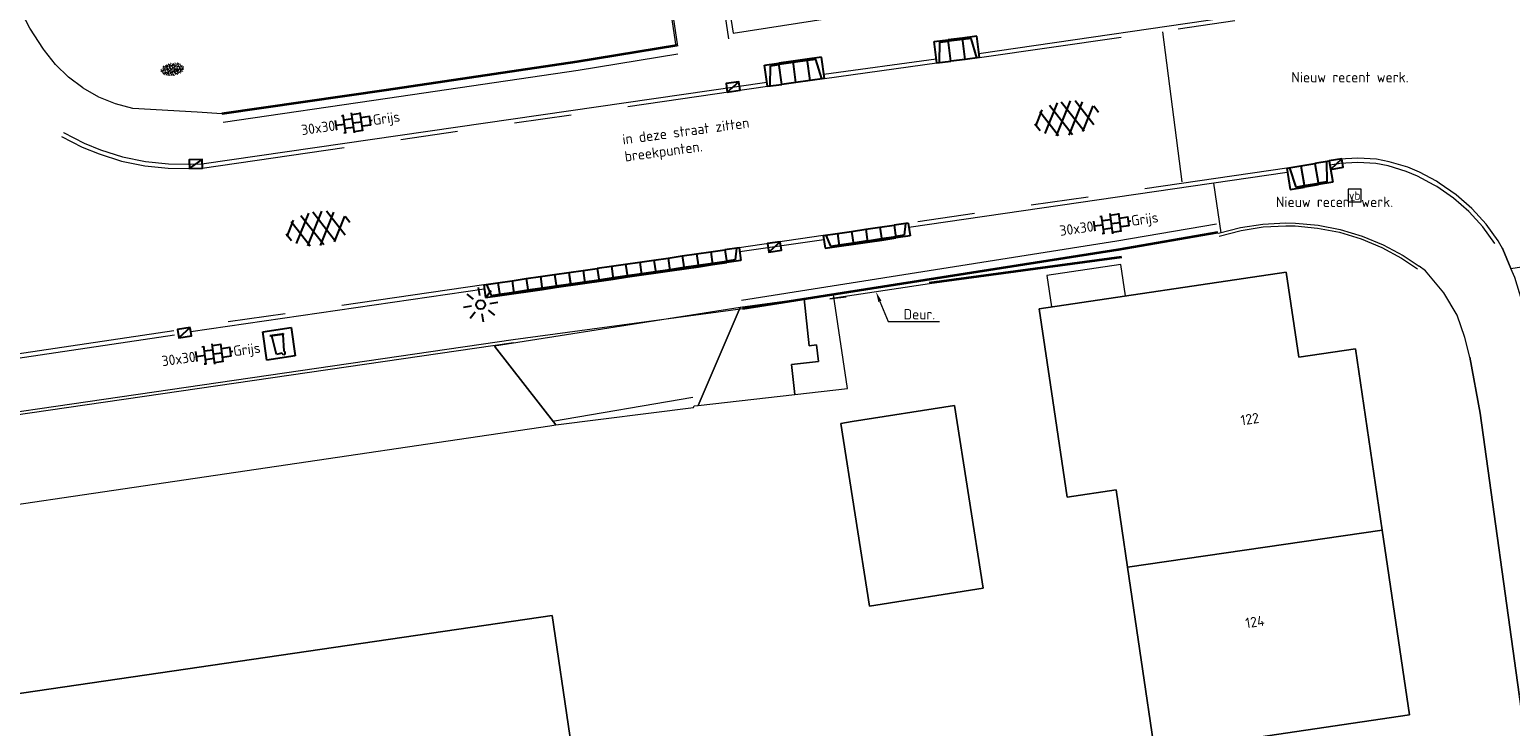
# Model space of a CAD drawing. Header units: metres. Extents: x 102746 to 103541, y 468531 to 469408.
# Tile 52 of 87: x 103249 to 103301, y 468860 to 468885. Entities that reach past the tile are written whole.
import ezdxf
from ezdxf import colors
from ezdxf.entities.mleader import LeaderData, LeaderLine
from ezdxf.enums import TextEntityAlignment as Align
from ezdxf.math import Vec2, Vec3

# ---------------------------------------------------------------- set-up
doc = ezdxf.new("R2010")
doc.units = ezdxf.units.M
for name, pattern in [('VH-GAZONBAND_100X200', [9.5, 7.5, -2]), ('VH-OPSLUITBAND_100X200', [16, 8, -2, 4, -2]), ('VH-OPSLUITBAND_60X200', [12, 6, -2, 2, -2]), ('VH-TROTTOIRBAND_130-150', [15, 5, -2, 2, -2, 2, -2])]:
    doc.linetypes.add(name, pattern=pattern)
doc.layers.get('0').update_dxf_attribs({"lineweight": 25})
for name, color, linetype, lineweight in [('B-RO-GR-GRAS-S', 60, 'Continuous', 25), ('B-RO-IE-MEUBILAIR_WEGMEUBILAIR-S', 7, 'Continuous', 25), ('B-RO-IE-TERREINAFSCHEIDING_KUNSTMATIG_HEKWERK_RASTER-G', 30, 'IE-TERREINAFSCHEIDING-KUNSTMATIG', 18), ('B-RO-IE-TERREINAFSCHEIDING_KUNSTMATIG_SCHUTTING-G', 90, 'IE-TERREINAFSCHEIDING-KUNSTMATIG-DICHT', 18), ('B-RO-OG-BEBOUWING-G', 7, 'Continuous', 35), ('B-RO-OG-BGT-G', 253, 'Continuous', 13), ('B-RO-RI-HWA_KOLK-S', 150, 'Continuous', 25), ('B-RO-VH-KANTOPSLUITING_ACHTERKANTBAND-G', 253, 'Continuous', 18), ('B-RO-VH-KANTOPSLUITING_ELEMENT_INRIT-S', 252, 'Continuous', 25), ('B-RO-VH-KANTOPSLUITING_GAZONBAND_100X200-G', 90, 'VH-GAZONBAND_100X200', 18), ('B-RO-VH-KANTOPSLUITING_OPSLUITBAND_100X200-G', 150, 'VH-OPSLUITBAND_100X200', 18), ('B-RO-VH-KANTOPSLUITING_OPSLUITBAND_60X200-G', 150, 'VH-OPSLUITBAND_60X200', 18), ('B-RO-VH-KANTOPSLUITING_TROTTOIRBAND_130 150-G', 84, 'VH-TROTTOIRBAND_130-150', 18), ('B-RO-VH-VERHARDING-G', 252, 'Continuous', 18), ('B-RO-VH-VERHARDING_ASFALT-S', 253, 'Continuous', 25), ('B-RO-VH-VERHARDING_TEGEL_BETON-S', 252, 'Continuous', 25), ('X-XX-AL-T18', 7, 'Continuous', 18)]:
    doc.layers.add(name, color=color, linetype=linetype, lineweight=lineweight)
doc.layers.add('R-RO-VH-VERHARDING_TEGEL_BETON_NOKKEN-G', color=7, linetype='Continuous', lineweight=35, true_color=0x30c200)
doc.styles.add('NLCS-ISO', font='txt')
doc.styles.add('NLCS-ISO-M200-T18', font='txt', dxfattribs={"height": 0.36})
doc.linetypes.add('IE-TERREINAFSCHEIDING-KUNSTMATIG', pattern='A,4,[82,NLCS.shx,S=0.75,R=90,X=0,Y=0],4,-2', length=10)
doc.linetypes.add('IE-TERREINAFSCHEIDING-KUNSTMATIG-DICHT', pattern='A,8,-1,[82,NLCS.shx,S=0.75,R=90,X=0,Y=0],-1', length=10)

# ---------------------------------------------------------------- blocks, each defined once
blk = doc.blocks.new('SIE-WEG_VERKEERSBORD-SO')
at = {"color": 0, "linetype": 'ByBlock', "lineweight": 18}
blk.add_lwpolyline([(-1.125, -1.125), (1.125, -1.125), (1.125, 1.125), (-1.125, 1.125)], close=True, dxfattribs=at)
at = {"color": 0, "linetype": 'ByBlock', "lineweight": 18, "style": 'NLCS-ISO'}
blk.add_text('vb', height=1.5, dxfattribs=at).set_placement((0, 0), align=Align.MIDDLE_CENTER)
blk = doc.blocks.new('B-SVH-INRITELEMENT_130 150_180X450X500_LINKS')
for p, q in [((-0.5, 0.45), (0, 0.45)), ((-0.5, 0), (-0.5, 0.45)), ((-0.5, 0), (0, 0)), ((-0.405, 0), (-0.3, 0.4)), ((-0.3, 0.4), (0, 0.4)), ((0, 0), (0, 0.45))]:
    blk.add_line(p, q)
blk = doc.blocks.new('B-SVH-INRITELEMENT_130 150_180X450X500_MIDDEN')
for p, q in [((0, 0), (0, 0.45)), ((0, 0.45), (0.5, 0.45)), ((0, 0.4), (0.5, 0.4)), ((0, 0), (0.5, 0)), ((0.5, 0), (0.5, 0.45))]:
    blk.add_line(p, q)
blk = doc.blocks.new('B-SVH-INRITELEMENT_130 150_180X450X500_RECHTS')
for p, q in [((0, 0), (0, 0.45)), ((0.5, 0.45), (0, 0.45)), ((0.3, 0.4), (0, 0.4)), ((0.5, 0), (0, 0)), ((0.405, 0), (0.3, 0.4)), ((0.5, 0), (0.5, 0.45))]:
    blk.add_line(p, q)
blk = doc.blocks.new('B-SVH-INRITELEMENT_130 150_180X750X500_LINKS')
for p, q in [((0, 0), (0, 0.75)), ((0, 0.75), (0.5, 0.75)), ((0.095, 0), (0.2, 0.7)), ((0.2, 0.7), (0.5, 0.7)), ((0.5, 0), (0.5, 0.75)), ((0, 0), (0.5, 0))]:
    blk.add_line(p, q)
blk = doc.blocks.new('B-SVH-INRITELEMENT_130 150_180X750X500_MIDDEN')
for p, q in [((0, 0), (0, 0.75)), ((0.5, 0.75), (0, 0.75)), ((0.5, 0.7), (0, 0.7)), ((0.5, 0), (0.5, 0.75)), ((0.5, 0), (0, 0))]:
    blk.add_line(p, q)
blk = doc.blocks.new('B-SVH-INRITELEMENT_130 150_180X750X500_RECHTS')
for p, q in [((0, 0), (0, 0.75)), ((0.5, 0.75), (0, 0.75)), ((0.3, 0.7), (0, 0.7)), ((0.405, 0), (0.3, 0.7)), ((0.5, 0), (0.5, 0.75)), ((0.5, 0), (0, 0))]:
    blk.add_line(p, q)
blk = doc.blocks.new('B-SRI-KOLK_TROTTOIR-SO')
blk.add_line((-1.125, 0), (1.125, 1.5))
at = {"flags": 128}
blk.add_lwpolyline([(-1.125, 0), (1.125, 0), (1.125, 1.5), (-1.125, 1.5)], close=True, dxfattribs=at)
blk = doc.blocks.new('SVH-TEGEL_300X300_DUN_HALFST_KL-SO')
for p, q in [((-3.08, 0.75), (-3, 0.75)), ((-3, -0.83), (-3, 0.83)), ((-3, 0), (-1.5, 0)), ((-1.84, 1.5), (-1.5, 1.5)), ((-1.5, -1.6), (-1.5, 1.6)), ((-1.5, 0.75), (0, 0.75)), ((0, -1.78), (0, 1.78)), ((0, 1.5), (1.5, 1.5)), ((0, 0), (1.5, 0)), ((1.5, -1.6), (1.5, 1.6)), ((1.5, 0.75), (3, 0.75)), ((3, -0.83), (3, 0.83)), ((3, 0), (3.39, 0)), ((-3.08, -0.75), (-3, -0.75)), ((-1.84, -1.5), (-1.5, -1.5)), ((-1.5, -0.75), (0, -0.75)), ((0, -1.5), (1.5, -1.5)), ((1.5, -0.75), (3, -0.75))]:
    blk.add_line(p, q)
at = {"style": 'NLCS-ISO'}
blk.add_attdef('FORMAAT', text='', height=1.8, dxfattribs=at).set_placement((-3.18, 0), align=Align.MIDDLE_RIGHT)
blk.add_attdef('KLEUR', text='', height=1.8, dxfattribs=at).set_placement((3.49, 0), align=Align.MIDDLE_LEFT)
at = {"style": 'NLCS-ISO', "flags": 1}
blk.add_attdef('FUNCTIE', text='', height=1.8, dxfattribs=at).set_placement((0.12, -3.58), align=Align.MIDDLE_CENTER)
blk = doc.blocks.new('SVH-ASFALT-SO')
at = {"ltscale": 0.1}
for p, q in [((-1.91, 0.69), (0.95, 5.64)), ((2.75, -0.22), (-0.47, 5.37)), ((0, 0), (3.27, 5.66)), ((4.87, 0.12), (1.65, 5.7)), ((2.18, -0.23), (5.32, 5.22)), ((6.7, 0.95), (4.04, 5.55)), ((-3.36, 2.17), (-1.83, 4.83)), ((0.36, -0.07), (-2.31, 4.55)), ((4.66, 0.07), (7.07, 4.25)), ((7.83, 2.99), (7.15, 4.18)), ((-2.72, 1.26), (-3.45, 2.54))]:
    blk.add_line(p, q, dxfattribs=at)
at = {"style": 'NLCS-ISO'}
blk.add_attdef('KLEUR', text='', height=1.8, dxfattribs=at).set_placement((9.49, 2.74), align=Align.MIDDLE_LEFT)
at = {"style": 'NLCS-ISO', "flags": 1}
blk.add_attdef('FUNCTIE', text='', height=1.8, dxfattribs=at).set_placement((0.12, -3.58), align=Align.MIDDLE_CENTER)
blk = doc.blocks.new('SIE-WEG_CONTAINER_HUISVUIL_OPSTELPLAATS')
for p, q in [((-0.5, 0.5), (0.5, 0.5)), ((-0.5, -0.5), (-0.5, 0.5)), ((0.148, 0.321), (-0.272, 0.319)), ((-0.272, 0.319), (0.178, 0.319)), ((-0.262, 0.323), (0.148, 0.321)), ((-0.205, 0.312), (-0.262, 0.323)), ((-0.143, -0.356), (-0.205, 0.312)), ((0.18, 0.299), (0.13, -0.278)), ((0.165, 0.321), (0.168, 0.331)), ((0.178, 0.319), (0.165, 0.321)), ((0.168, 0.331), (0.182, 0.336)), ((0.193, 0.296), (0.18, 0.299)), ((0.182, 0.336), (0.198, 0.336)), ((0.198, 0.316), (0.193, 0.296)), ((0.198, 0.336), (0.198, 0.316)), ((0.5, 0.5), (0.5, -0.5)), ((0.5, -0.5), (-0.5, -0.5)), ((0.052, -0.336), (-0.143, -0.356)), ((0.08, -0.379), (0.052, -0.336)), ((0.108, -0.399), (0.08, -0.379)), ((0.145, -0.387), (0.108, -0.399)), ((0.13, -0.278), (0.16, -0.302)), ((0.162, -0.343), (0.145, -0.387)), ((0.16, -0.302), (0.162, -0.343))]:
    blk.add_line(p, q)
blk = doc.blocks.new('B-SIE-WEG_LICHTMAST_SPOT-SO')
for p, q in [((0, 1.62), (0, 3)), ((-3, 0), (-1.62, 0)), ((-2.12, 2.12), (-1.15, 1.15)), ((1.15, 1.15), (2.12, 2.12)), ((-2.12, -2.12), (-1.15, -1.15)), ((0, -3), (0, -1.62)), ((1.15, -1.15), (2.12, -2.12)), ((1.62, 0), (3, 0))]:
    blk.add_line(p, q)
blk.add_circle((0, 0), 0.77)
at = {"style": 'NLCS-ISO'}
blk.add_attdef('TYPE', text='', height=1.8, dxfattribs=at).set_placement((0, 3), align=Align.BOTTOM_CENTER)
blk = doc.blocks.new('SGR-GRAS_01-SO')
at = {"ltscale": 0.1}
for p, q in [((-1.96, -0.07), (-1.98, 0)), ((-1.93, 0.19), (-1.93, 0.24)), ((-1.89, 0.24), (-1.92, 0.25)), ((-1.67, 0.02), (-1.6, 0.04)), ((-1.6, 0.24), (-1.65, 0.29)), ((-1.53, 0.32), (-1.6, 0.35)), ((-1.45, 0.64), (-1.52, 0.66)), ((-1.52, 0.19), (-1.44, 0.19)), ((-1.47, 0.58), (-1.48, 0.65)), ((-1.43, 0.48), (-1.35, 0.5)), ((-1.36, 0.21), (-1.43, 0.23)), ((-1.42, 0.13), (-1.36, 0.17)), ((-1.38, 0.11), (-1.32, 0.16)), ((-1.37, 0.01), (-1.38, 0.08)), ((-1.33, 0.11), (-1.33, 0.19)), ((-1.3, 0.76), (-1.32, 0.77)), ((-1.28, 0.68), (-1.28, 0.76)), ((-1.17, 0.39), (-1.23, 0.43)), ((-1.17, 0.24), (-1.22, 0.29)), ((-1.15, 0.65), (-1.21, 0.7)), ((-1.11, 0.17), (-1.04, 0.19)), ((-1.03, 0.03), (-1.1, 0.07)), ((-0.94, 0.84), (-1, 0.88)), ((-0.97, 0.51), (-0.92, 0.57)), ((-0.89, 0.5), (-0.97, 0.52)), ((-0.94, 0.19), (-0.87, 0.19)), ((-0.92, 0.42), (-0.86, 0.46)), ((-0.89, 0.81), (-0.82, 0.81)), ((-0.87, 0.66), (-0.89, 0.73)), ((-0.8, 0.06), (-0.88, 0.08)), ((-0.87, 0.62), (-0.8, 0.64)), ((-0.8, 0.47), (-0.87, 0.51)), ((-0.75, 0.24), (-0.8, 0.29)), ((-0.77, 0.09), (-0.79, 0.16)), ((-0.73, 0.65), (-0.78, 0.7)), ((-0.74, 0.03), (-0.73, 0.11)), ((-0.67, 0.11), (-0.73, 0.14)), ((-0.69, 0.61), (-0.68, 0.68)), ((-0.58, 0.92), (-0.64, 0.96)), ((-0.56, 0.92), (-0.51, 0.97)), ((-0.56, 0.32), (-0.48, 0.34)), ((-0.44, 0.55), (-0.51, 0.59)), ((-0.43, 0.78), (-0.5, 0.8)), ((-0.42, 0.71), (-0.36, 0.74)), ((-0.34, 0.35), (-0.41, 0.37)), ((-0.32, 0.24), (-0.38, 0.29)), ((-0.31, 0.19), (-0.37, 0.22)), ((-0.37, 0.19), (-0.29, 0.19)), ((-0.31, 0.65), (-0.36, 0.7)), ((-0.32, 0.81), (-0.24, 0.81)), ((-0.32, 0.77), (-0.24, 0.79)), ((-0.28, 0.73), (-0.29, 0.81)), ((-0.21, 1), (-0.27, 1.03)), ((-0.24, 0.02), (-0.17, 0.04)), ((-0.18, 0.17), (-0.19, 0.24)), ((-0.08, 0.63), (-0.14, 0.67)), ((-0.14, -0.04), (-0.14, 0.03)), ((-0.09, 0.53), (-0.09, 0.6)), ((-0.08, 0.16), (-0.03, 0.21)), ((-0.07, 0.19), (0, 0.23)), ((0.06, 0.27), (-0.01, 0.3)), ((0, 0.47), (0.07, 0.49)), ((0.1, 0.24), (0.05, 0.29)), ((0.13, 0.64), (0.06, 0.66)), ((0.07, 0.99), (0.14, 1.03)), ((0.12, 0.65), (0.07, 0.7)), ((0.22, 0.2), (0.15, 0.22)), ((0.21, 0.19), (0.28, 0.19)), ((0.29, 0.71), (0.22, 0.75)), ((0.24, 0.92), (0.31, 0.94)), ((0.26, 0.81), (0.33, 0.81)), ((0.32, 0.81), (0.3, 0.89)), ((0.31, 0.17), (0.39, 0.19)), ((0.32, 0.57), (0.38, 0.62)), ((0.42, 0.34), (0.36, 0.38)), ((0.42, 0.25), (0.4, 0.32)), ((0.43, 0.48), (0.49, 0.51)), ((0.53, 0.24), (0.47, 0.29)), ((0.54, 0.65), (0.49, 0.7)), ((0.56, -0.02), (0.49, 0.02)), ((0.5, 0.45), (0.51, 0.53)), ((0.59, 0.93), (0.52, 0.94)), ((0.55, 0.62), (0.63, 0.64)), ((0.65, 0.79), (0.58, 0.83)), ((0.68, 0.49), (0.61, 0.51)), ((0.77, 0.05), (0.7, 0.07)), ((0.78, 0.42), (0.72, 0.46)), ((0.78, 0.19), (0.86, 0.19)), ((0.83, 0.81), (0.91, 0.81)), ((0.92, 0.06), (0.85, 0.09)), ((0.87, 0.31), (0.94, 0.33)), ((0.95, 0.24), (0.9, 0.29)), ((0.91, 0.89), (0.91, 0.92)), ((0.97, 0.65), (0.91, 0.7)), ((0.93, 0.76), (0.99, 0.8)), ((1.01, 0.87), (0.95, 0.91)), ((1.01, 0.33), (1, 0.4)), ((1.15, 0.78), (1.08, 0.8)), ((1.15, 0.5), (1.08, 0.54)), ((1.1, 0.38), (1.1, 0.45)), ((1.11, 0.77), (1.18, 0.79)), ((1.24, 0.34), (1.17, 0.36)), ((1.18, 0.01), (1.26, 0.03)), ((1.21, 0.21), (1.26, 0.26)), ((1.28, 0.14), (1.22, 0.17)), ((1.28, 0.25), (1.35, 0.29)), ((1.37, 0.24), (1.32, 0.29)), ((1.39, 0.65), (1.34, 0.7)), ((1.36, 0.19), (1.43, 0.19)), ((1.42, 0.46), (1.5, 0.48)), ((1.51, 0.58), (1.44, 0.62)), ((1.64, 0.21), (1.58, 0.25)), ((1.61, 0.41), (1.59, 0.48)), ((1.69, 0.3), (1.7, 0.37)), ((1.79, 0.19), (1.72, 0.21)), ((1.74, 0.16), (1.81, 0.18)), ((1.8, 0.24), (1.75, 0.29)), ((1.93, 0.19), (1.95, 0.19)), ((-1.92, -0.16), (-1.85, -0.12)), ((-1.82, -0.08), (-1.9, -0.06)), ((-1.76, -0.13), (-1.82, -0.09)), ((-1.78, -0.3), (-1.73, -0.25)), ((-1.62, -0.5), (-1.69, -0.46)), ((-1.63, -0.57), (-1.68, -0.52)), ((-1.61, -0.17), (-1.67, -0.11)), ((-1.57, -0.44), (-1.49, -0.44)), ((-1.54, -0.66), (-1.5, -0.64)), ((-1.4, -0.05), (-1.46, -0.01)), ((-1.38, -0.46), (-1.38, -0.39)), ((-1.35, -0.28), (-1.28, -0.26)), ((-1.27, -0.23), (-1.34, -0.21)), ((-1.26, -0.42), (-1.33, -0.38)), ((-1.27, -0.56), (-1.28, -0.48)), ((-1.21, -0.57), (-1.26, -0.52)), ((-1.18, -0.67), (-1.25, -0.65)), ((-1.19, -0.17), (-1.24, -0.11)), ((-1.13, -0.78), (-1.19, -0.75)), ((-1.06, -0.39), (-1, -0.35)), ((-1.04, -0.58), (-0.97, -0.57)), ((-0.99, -0.44), (-0.92, -0.44)), ((-0.9, -0.34), (-0.96, -0.3)), ((-0.9, -0.65), (-0.84, -0.6)), ((-0.84, -0.94), (-0.85, -0.93)), ((-0.78, -0.57), (-0.84, -0.52)), ((-0.76, -0.7), (-0.83, -0.67)), ((-0.76, -0.17), (-0.82, -0.11)), ((-0.8, -0.13), (-0.73, -0.11)), ((-0.71, -0.38), (-0.79, -0.36)), ((-0.79, -0.54), (-0.78, -0.46)), ((-0.72, -0.89), (-0.65, -0.87)), ((-0.71, -0.9), (-0.64, -0.86)), ((-0.62, -0.82), (-0.7, -0.8)), ((-0.67, -0.48), (-0.69, -0.4)), ((-0.53, -0.26), (-0.6, -0.22)), ((-0.58, -0.99), (-0.59, -0.97)), ((-0.57, -0.1), (-0.5, -0.06)), ((-0.49, -0.25), (-0.44, -0.19)), ((-0.48, -0.44), (-0.41, -0.42)), ((-0.4, -0.63), (-0.46, -0.59)), ((-0.38, -0.98), (-0.43, -0.93)), ((-0.42, -0.44), (-0.34, -0.44)), ((-0.36, -0.57), (-0.41, -0.52)), ((-0.34, -0.17), (-0.39, -0.11)), ((-0.26, -0.99), (-0.33, -0.95)), ((-0.25, -0.09), (-0.32, -0.07)), ((-0.17, -0.18), (-0.24, -0.14)), ((-0.16, -0.53), (-0.23, -0.51)), ((-0.21, -0.61), (-0.15, -0.58)), ((-0.19, -0.62), (-0.19, -0.54)), ((-0.17, -0.74), (-0.1, -0.72)), ((-0.07, -0.97), (-0.14, -0.95)), ((-0.04, -0.55), (-0.1, -0.51)), ((-0.08, -0.4), (-0.09, -0.32)), ((-0.01, -1.01), (0.04, -0.95)), ((0.05, -0.98), (0, -0.93)), ((0.07, -0.57), (0.01, -0.52)), ((0.02, -0.96), (0.01, -0.89)), ((0.08, -0.17), (0.03, -0.11)), ((0.1, -0.91), (0.03, -0.88)), ((0.07, -0.29), (0.14, -0.27)), ((0.19, -0.1), (0.13, -0.06)), ((0.16, -0.44), (0.23, -0.44)), ((0.17, -1.04), (0.22, -1.02)), ((0.31, -0.24), (0.24, -0.22)), ((0.33, -0.47), (0.26, -0.43)), ((0.29, -0.33), (0.35, -0.29)), ((0.4, -0.68), (0.32, -0.66)), ((0.39, -0.6), (0.45, -0.55)), ((0.39, -0.59), (0.46, -0.57)), ((0.4, -0.69), (0.41, -0.62)), ((0.46, -0.83), (0.4, -0.8)), ((0.47, -0.98), (0.42, -0.93)), ((0.49, -0.57), (0.44, -0.52)), ((0.45, -0.12), (0.46, -0.05)), ((0.51, -0.17), (0.45, -0.11)), ((0.52, -0.32), (0.5, -0.24)), ((0.62, -0.88), (0.6, -0.81)), ((0.63, -0.14), (0.7, -0.12)), ((0.69, -0.39), (0.62, -0.35)), ((0.64, -0.84), (0.71, -0.81)), ((0.7, -0.89), (0.77, -0.88)), ((0.73, -0.44), (0.81, -0.44)), ((0.82, -0.76), (0.76, -0.72)), ((0.78, -0.04), (0.85, 0)), ((0.86, -0.39), (0.79, -0.37)), ((0.8, -0.19), (0.85, -0.14)), ((0.86, -0.94), (0.84, -0.93)), ((0.91, -0.57), (0.86, -0.52)), ((0.93, -0.17), (0.88, -0.11)), ((0.95, -0.83), (0.88, -0.81)), ((0.94, -0.44), (1.01, -0.42)), ((1.05, -0.31), (0.99, -0.27)), ((1, -0.77), (1, -0.7)), ((1.05, -0.2), (1.05, -0.12)), ((1.11, -0.24), (1.1, -0.16)), ((1.19, -0.68), (1.12, -0.64)), ((1.14, -0.56), (1.21, -0.52)), ((1.21, -0.8), (1.2, -0.73)), ((1.33, -0.1), (1.26, -0.08)), ((1.26, -0.75), (1.33, -0.73)), ((1.34, -0.57), (1.29, -0.52)), ((1.36, -0.17), (1.3, -0.11)), ((1.31, -0.44), (1.38, -0.44)), ((1.42, -0.23), (1.35, -0.19)), ((1.42, -0.54), (1.35, -0.52)), ((1.55, -0.6), (1.49, -0.56)), ((1.5, -0.29), (1.57, -0.27)), ((1.64, -0.27), (1.65, -0.2)), ((1.64, -0.27), (1.7, -0.23)), ((1.68, -0.55), (1.74, -0.5)), ((1.71, -0.16), (1.69, -0.09)), ((1.78, -0.15), (1.71, -0.11)), ((1.71, -0.52), (1.71, -0.52)), ((1.78, -0.17), (1.73, -0.11)), ((1.88, -0.25), (1.81, -0.23))]:
    blk.add_line(p, q, dxfattribs=at)
at = {"ltscale": 0.1, "style": 'NLCS-ISO'}
blk.add_attdef('TYPE', text='', height=0.5, dxfattribs=at).set_placement((3.47, -0.02), align=Align.MIDDLE_CENTER)

msp = doc.modelspace()

# ---------------------------------------------------------------- linework, layer by layer
at = {"layer": 'B-RO-IE-TERREINAFSCHEIDING_KUNSTMATIG_HEKWERK_RASTER-G', "elevation": -3.87}
msp.add_lwpolyline([(103272.103, 468871.835), (103267.208, 468870.995)], dxfattribs=at)
at = {"layer": 'B-RO-IE-TERREINAFSCHEIDING_KUNSTMATIG_SCHUTTING-G', "linetype": 'Continuous', "elevation": -3.898}
msp.add_lwpolyline([(103280.361, 468875.794), (103276.876, 468875.275), (103277.445, 468875.337)], dxfattribs=at)
at = {"layer": 'B-RO-OG-BEBOUWING-G', "linetype": 'Continuous', "elevation": -3.977}
msp.add_lwpolyline([(103287.051, 468876.731), (103280.346, 468875.813)], dxfattribs=at)
at = {"layer": 'B-RO-OG-BGT-G', "color": 252, "flags": 128}
for points in [[(103300.327, 468877.044), (103300.349, 468877.003), (103300.635, 468876.325), (103306.99, 468877.318), (103306.894, 468878.059), (103306.874, 468879.546), (103306.842, 468881.89), (103306.969, 468884.39), (103307.177, 468888.483), (103306.688, 468892.553), (103306.512, 468894.929), (103306.42, 468895.535), (103300.488, 468894.49), (103300.593, 468893.788), (103300.716, 468892.461), (103300.738, 468891.415), (103300.463, 468890.238), (103300.106, 468889.328), (103299.907, 468888.924)], [(103299.202, 468873.24), (103299.565, 468871.282), (103300.924, 468861.464), (103302.893, 468861.72), (103302.801, 468862.341), (103301.514, 468871.336), (103301.315, 468872.934), (103301.009, 468875.21), (103300.767, 468876.013), (103300.635, 468876.325), (103300.349, 468877.003), (103300.19, 468877.296)], [(103306.075, 468826.045), (103306.061, 468826.184), (103305.996, 468826.771), (103304.548, 468835.33), (103304.353, 468836.721), (103303.37, 468843.747), (103302.864, 468847.362), (103301.813, 468855.004), (103300.946, 468861.305), (103300.924, 468861.464), (103299.565, 468871.282), (103299.202, 468873.24), (103299.029, 468873.919), (103298.753, 468874.697), (103298.293, 468875.48), (103297.651, 468876.244), (103297.434, 468876.407)], [(103239.719, 468849.526), (103237.899, 468861.909), (103237.211, 468866.473), (103241.49, 468867.053), (103243.787, 468867.393), (103267.116, 468870.845), (103267.331, 468870.872), (103265.182, 468873.626)]]:
    msp.add_lwpolyline(points, dxfattribs=at)
for points in [[(103273.513, 468884.539), (103277.478, 468885.159), (103277.21, 468886.876), (103273.245, 468886.256)], [(103287.194, 468875.371), (103287.031, 468876.473), (103284.449, 468876.091), (103284.612, 468874.988)], [(103286.861, 468868.606), (103285.159, 468868.354), (103284.66, 468871.721), (103284.185, 468874.925), (103292.791, 468876.2), (103293.231, 468873.233), (103295.209, 468873.526), (103296.146, 468867.204), (103297.101, 468860.758), (103288.218, 468859.442), (103287.261, 468865.908)], [(103296.146, 468867.204), (103295.209, 468873.526), (103293.231, 468873.233), (103292.791, 468876.2), (103284.185, 468874.925), (103284.66, 468871.721), (103285.159, 468868.354), (103286.861, 468868.606), (103287.261, 468865.908)], [(103275.661, 468871.936), (103275.547, 468872.978), (103276.48, 468873.08), (103276.416, 468873.663), (103276.159, 468873.635), (103275.981, 468875.269), (103273.755, 468874.966), (103272.285, 468871.548)], [(103275.981, 468875.269), (103276.159, 468873.635), (103276.416, 468873.663), (103276.48, 468873.08), (103275.547, 468872.978), (103275.661, 468871.936), (103277.492, 468872.146), (103277.003, 468875.408), (103276.94, 468875.399)], [(103272.285, 468871.548), (103273.755, 468874.966), (103265.182, 468873.626), (103267.331, 468870.872), (103272.128, 468871.481), (103272.152, 468871.533)], [(103278.262, 468864.55), (103277.259, 468870.924), (103277.665, 468870.988), (103281.224, 468871.548), (103282.226, 468865.173)], [(103281.224, 468871.548), (103277.665, 468870.988), (103277.259, 468870.924), (103278.262, 468864.55), (103282.226, 468865.173)], [(103296.146, 468867.204), (103287.261, 468865.908), (103288.218, 468859.442), (103297.101, 468860.758)], [(103269.045, 468851.66), (103244.413, 468848.048), (103242.57, 468860.616), (103267.201, 468864.228)], [(103269.045, 468851.66), (103267.201, 468864.228), (103242.57, 468860.616), (103244.413, 468848.048)]]:
    msp.add_lwpolyline(points, close=True, dxfattribs=at)
at = {"layer": 'B-RO-VH-KANTOPSLUITING_ACHTERKANTBAND-G', "linetype": 'Continuous'}
for points, elevation in [([(103271.579, 468884.093), (103270.201, 468893.349)], -3.959), ([(103282.078, 468883.836), (103291.992, 468885.271)], -4.013), ([(103276.67, 468883.105), (103280.588, 468883.65)], -4.048), ([(103250.155, 468881.074), (103250.155, 468881.074), (103250.874, 468880.702), (103251.447, 468880.467), (103251.447, 468880.467), (103252.219, 468880.226), (103253.012, 468880.062), (103253.817, 468879.977), (103254.51, 468879.968), (103254.98, 468879.982), (103274.688, 468882.836)], -4.045), ([(103300.069, 468877.208), (103300.069, 468877.208), (103299.653, 468877.783), (103299.175, 468878.308), (103299.168, 468878.315), (103299.168, 468878.315), (103298.634, 468878.782), (103298.05, 468879.186), (103297.957, 468879.241), (103297.957, 468879.241), (103297.376, 468879.555), (103296.983, 468879.718), (103296.983, 468879.718), (103296.351, 468879.911), (103295.926, 468879.994), (103295.926, 468879.994), (103295.297, 468880.033), (103294.67, 468879.991), (103294.62, 468879.984), (103294.62, 468879.984), (103294.318, 468879.932)], -3.984), ([(103290.436, 468877.558), (103290.436, 468877.558), (103291.203, 468877.758), (103291.986, 468877.879), (103292.777, 468877.921), (103293.115, 468877.915), (103293.115, 468877.915), (103293.905, 468877.843), (103294.683, 468877.691), (103295.442, 468877.463), (103296.173, 468877.159), (103296.871, 468876.782), (103297.434, 468876.407)], -3.949), ([(103264.831, 468875.612), (103254.596, 468874.124)], -4.019), ([(103232.175, 468868.949), (103265.832, 468873.849)], -3.842), ([(103254.028, 468874.005), (103243.01, 468872.37)], -4.011)]:
    msp.add_lwpolyline(points, dxfattribs=dict(at, elevation=elevation))
at = {"layer": 'B-RO-VH-KANTOPSLUITING_ACHTERKANTBAND-G', "elevation": -4, "flags": 128}
for points in [[(103292.835, 468879.683), (103279.639, 468877.765)], [(103276.67, 468877.333), (103273.737, 468876.907)]]:
    msp.add_lwpolyline(points, dxfattribs=at)
at = {"layer": 'B-RO-VH-KANTOPSLUITING_GAZONBAND_100X200-G', "linetype": 'Continuous', "elevation": -3.842}
msp.add_lwpolyline([(103232.19, 468868.85), (103265.846, 468873.75)], dxfattribs=at)
at = {"layer": 'B-RO-VH-KANTOPSLUITING_OPSLUITBAND_100X200-G', "linetype": 'Continuous', "elevation": -3.949}
msp.add_lwpolyline([(103290.461, 468877.461), (103291.223, 468877.66), (103291.996, 468877.78), (103292.779, 468877.821), (103293.11, 468877.815), (103293.891, 468877.743), (103294.659, 468877.594), (103295.408, 468877.368), (103296.13, 468877.068), (103296.819, 468876.696), (103297.379, 468876.323)], dxfattribs=at)
at = {"layer": 'B-RO-VH-KANTOPSLUITING_OPSLUITBAND_60X200-G', "elevation": -3.959}
msp.add_lwpolyline([(103271.52, 468884.084), (103270.141, 468893.34)], dxfattribs=at)
at = {"layer": 'B-RO-VH-KANTOPSLUITING_TROTTOIRBAND_130 150-G'}
for points, elevation in [([(103282.097, 468883.688), (103292.013, 468885.123)], -4.013), ([(103276.69, 468882.957), (103280.608, 468883.502)], -4.048), ([(103250.086, 468880.941), (103250.811, 468880.566), (103251.396, 468880.326), (103252.181, 468880.08), (103252.989, 468879.914), (103253.808, 468879.827), (103254.511, 468879.818), (103254.993, 468879.832), (103274.709, 468882.686)], -4.045), ([(103300.19, 468877.296), (103299.77, 468877.878), (103299.283, 468878.412), (103299.27, 468878.425), (103298.726, 468878.9), (103298.131, 468879.312), (103298.032, 468879.372), (103297.44, 468879.69), (103297.033, 468879.86), (103296.387, 468880.056), (103295.945, 468880.144), (103295.297, 468880.183), (103294.654, 468880.14), (103294.597, 468880.133), (103294.293, 468880.08)], -3.984), ([(103264.809, 468875.76), (103254.575, 468874.273)], -4.019)]:
    msp.add_lwpolyline(points, dxfattribs=dict(at, elevation=elevation))
at = {"layer": 'B-RO-VH-KANTOPSLUITING_TROTTOIRBAND_130 150-G', "elevation": -4, "flags": 128}
for points in [[(103292.813, 468879.832), (103279.617, 468877.913)], [(103276.648, 468877.481), (103273.715, 468877.055)]]:
    msp.add_lwpolyline(points, dxfattribs=at)
at = {"layer": 'B-RO-VH-KANTOPSLUITING_TROTTOIRBAND_130 150-G', "linetype": 'Continuous', "elevation": -4.011}
msp.add_lwpolyline([(103254.006, 468874.154), (103242.987, 468872.518)], dxfattribs=at)
at = {"layer": 'B-RO-VH-VERHARDING-G', "linetype": 'Continuous'}
for points, elevation in [([(103273.361, 468884.347), (103272.75, 468888.389), (103257.984, 468988.693)], -3.988), ([(103255.678, 468881.723), (103254.815, 468881.779), (103254.815, 468881.779), (103252.569, 468881.918), (103252.569, 468881.918), (103251.965, 468882.078), (103251.387, 468882.313), (103250.843, 468882.62), (103250.827, 468882.63), (103250.827, 468882.63), (103250.328, 468883.006), (103249.882, 468883.443), (103249.494, 468883.933), (103249.463, 468883.978), (103249.463, 468883.978), (103248.984, 468884.713), (103248.573, 468885.489), (103248.259, 468886.231), (103248.259, 468886.231), (103247.989, 468887.067), (103247.797, 468887.923), (103247.683, 468888.793), (103247.657, 468889.214)], -3.979), ([(103288.481, 468884.586), (103289.154, 468879.357)], -4.114), ([(103271.58, 468883.809), (103268.101, 468883.239), (103261.453, 468882.257), (103255.721, 468881.426)], -3.979), ([(103273.798, 468875.227), (103286.887, 468877.292), (103290.364, 468877.888)], -4.022)]:
    msp.add_lwpolyline(points, dxfattribs=dict(at, elevation=elevation))
at = {"layer": 'B-RO-VH-VERHARDING-G', "flags": 128}
for points, elevation in [([(103290.257, 468879.308), (103290.514, 468877.578)], -4), ([(103265.832, 468873.849), (103273.845, 468874.931)], -3.994)]:
    msp.add_lwpolyline(points, dxfattribs=dict(at, elevation=elevation))
at = {"layer": 'R-RO-VH-VERHARDING_TEGEL_BETON_NOKKEN-G', "linetype": 'Continuous'}
for points, elevation in [([(103271.531, 468884.105), (103268.055, 468883.536), (103261.409, 468882.554), (103255.678, 468881.723)], -3.979), ([(103273.845, 468874.931), (103286.936, 468876.996), (103290.415, 468877.592)], -4.022)]:
    msp.add_lwpolyline(points, dxfattribs=dict(at, elevation=elevation))

# ---------------------------------------------------------------- block references
at = {"layer": 'B-RO-GR-GRAS-S', "xscale": 0.2, "yscale": 0.2, "zscale": 0.2, "rotation": 8.039664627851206}
msp.add_blockref('SGR-GRAS_01-SO', (103253.956, 468883.278), dxfattribs=at)
at = {"layer": 'B-RO-IE-MEUBILAIR_WEGMEUBILAIR-S', "xscale": 0.2, "yscale": 0.2, "zscale": 0.2, "rotation": 277.8698412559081}
msp.add_blockref('B-SIE-WEG_LICHTMAST_SPOT-SO', (103264.704, 468875.068), dxfattribs=at)
at = {"layer": 'B-RO-IE-MEUBILAIR_WEGMEUBILAIR-S', "rotation": 8.30641419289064}
msp.add_blockref('SIE-WEG_CONTAINER_HUISVUIL_OPSTELPLAATS', (103257.67, 468873.702), dxfattribs=at)
at = {"layer": 'B-RO-OG-BGT-G', "color": 252, "xscale": 0.2, "yscale": 0.2, "zscale": 0.2}
msp.add_blockref('SIE-WEG_VERKEERSBORD-SO', (103295.184, 468878.878), dxfattribs=at)
at = {"layer": 'B-RO-RI-HWA_KOLK-S'}
for p, xscale, yscale, zscale, rotation in [((103273.527, 468882.515, -4.045), 0.2000000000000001, 0.2000000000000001, 0.2000000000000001, 8.238289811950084), ((103254.776, 468879.825, -4.045), 0.2000000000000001, 0.2000000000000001, 0.2000000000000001, 1.688115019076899), ((103294.515, 468880.119, -3.984), 0.2, 0.2, 0.2, 189.6249769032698), ((103274.929, 468877.232, -4), 0.2000000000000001, 0.2000000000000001, 0.2000000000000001, 188.2709540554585), ((103254.352, 468874.24, -4.019), 0.2, 0.2, 0.2, 188.4035072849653)]:
    msp.add_blockref('B-SRI-KOLK_TROTTOIR-SO', p, dxfattribs=dict(at, xscale=xscale, yscale=yscale, zscale=zscale, rotation=rotation))
at = {"layer": 'B-RO-VH-KANTOPSLUITING_ELEMENT_INRIT-S'}
for name, p, rotation in [('B-SVH-INRITELEMENT_130 150_180X750X500_LINKS', (103280.608, 468883.502, -4.048), 7.136459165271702), ('B-SVH-INRITELEMENT_130 150_180X750X500_MIDDEN', (103281.105, 468883.564, -4.048), 7.136459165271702), ('B-SVH-INRITELEMENT_130 150_180X750X500_RECHTS', (103281.601, 468883.626, -4.048), 7.136459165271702), ('B-SVH-INRITELEMENT_130 150_180X750X500_MIDDEN', (103275.204, 468882.754, -4.048), 7.7656321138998), ('B-SVH-INRITELEMENT_130 150_180X750X500_MIDDEN', (103275.699, 468882.821, -4.048), 7.7656321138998), ('B-SVH-INRITELEMENT_130 150_180X750X500_RECHTS', (103276.195, 468882.889, -4.048), 7.7656321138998), ('B-SVH-INRITELEMENT_130 150_180X750X500_LINKS', (103274.709, 468882.686, -4.048), 7.7656321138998), ('B-SVH-INRITELEMENT_130 150_180X750X500_RECHTS', (103293.307, 468879.913, -3.984), 189.6249768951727), ('B-SVH-INRITELEMENT_130 150_180X750X500_MIDDEN', (103293.8, 468879.997, -3.984), 189.6249768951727), ('B-SVH-INRITELEMENT_130 150_180X750X500_LINKS', (103294.293, 468880.08, -3.984), 189.6249768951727)]:
    msp.add_blockref(name, p, dxfattribs=dict(at, rotation=rotation))
at = {"layer": 'B-RO-VH-KANTOPSLUITING_ELEMENT_INRIT-S', "xscale": -1, "rotation": 188.2706073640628}
for name, p in [('B-SVH-INRITELEMENT_130 150_180X450X500_MIDDEN', (103278.627, 468877.769, -4)), ('B-SVH-INRITELEMENT_130 150_180X450X500_RECHTS', (103279.122, 468877.841, -4)), ('B-SVH-INRITELEMENT_130 150_180X450X500_LINKS', (103277.143, 468877.554, -4)), ('B-SVH-INRITELEMENT_130 150_180X450X500_MIDDEN', (103277.143, 468877.554, -4)), ('B-SVH-INRITELEMENT_130 150_180X450X500_MIDDEN', (103277.638, 468877.626, -4)), ('B-SVH-INRITELEMENT_130 150_180X450X500_MIDDEN', (103278.133, 468877.697, -4)), ('B-SVH-INRITELEMENT_130 150_180X450X500_MIDDEN', (103271.736, 468876.767, -4)), ('B-SVH-INRITELEMENT_130 150_180X450X500_MIDDEN', (103272.231, 468876.839, -4)), ('B-SVH-INRITELEMENT_130 150_180X450X500_MIDDEN', (103272.726, 468876.911, -4)), ('B-SVH-INRITELEMENT_130 150_180X450X500_RECHTS', (103273.221, 468876.983, -4)), ('B-SVH-INRITELEMENT_130 150_180X450X500_MIDDEN', (103268.273, 468876.264, -4)), ('B-SVH-INRITELEMENT_130 150_180X450X500_MIDDEN', (103268.767, 468876.336, -4)), ('B-SVH-INRITELEMENT_130 150_180X450X500_MIDDEN', (103269.262, 468876.408, -4)), ('B-SVH-INRITELEMENT_130 150_180X450X500_MIDDEN', (103269.757, 468876.48, -4)), ('B-SVH-INRITELEMENT_130 150_180X450X500_MIDDEN', (103270.252, 468876.552, -4)), ('B-SVH-INRITELEMENT_130 150_180X450X500_MIDDEN', (103270.747, 468876.624, -4)), ('B-SVH-INRITELEMENT_130 150_180X450X500_MIDDEN', (103271.241, 468876.695, -4)), ('B-SVH-INRITELEMENT_130 150_180X450X500_LINKS', (103265.304, 468875.832, -4)), ('B-SVH-INRITELEMENT_130 150_180X450X500_MIDDEN', (103265.304, 468875.832, -4)), ('B-SVH-INRITELEMENT_130 150_180X450X500_MIDDEN', (103265.799, 468875.904, -4)), ('B-SVH-INRITELEMENT_130 150_180X450X500_MIDDEN', (103266.293, 468875.976, -4)), ('B-SVH-INRITELEMENT_130 150_180X450X500_MIDDEN', (103266.788, 468876.048, -4)), ('B-SVH-INRITELEMENT_130 150_180X450X500_MIDDEN', (103267.283, 468876.12, -4)), ('B-SVH-INRITELEMENT_130 150_180X450X500_MIDDEN', (103267.778, 468876.192, -4))]:
    msp.add_blockref(name, p, dxfattribs=at)
at = {"layer": 'B-RO-VH-VERHARDING_ASFALT-S', "xscale": 0.2, "yscale": 0.2, "zscale": 0.2, "rotation": 8.095932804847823}
for p in [(103284.787, 468880.962), (103258.681, 468877.117)]:
    msp.add_blockref('SVH-ASFALT-SO', p, dxfattribs=at)
at = {"layer": 'B-RO-VH-VERHARDING_TEGEL_BETON-S', "xscale": 0.2, "yscale": 0.2, "zscale": 0.2, "rotation": 7.99478324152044}
for p in [(103260.254, 468881.411), (103286.701, 468877.897), (103255.388, 468873.348)]:
    msp.add_blockref('SVH-TEGEL_300X300_DUN_HALFST_KL-SO', p, dxfattribs=at).add_auto_attribs({'FORMAAT': '30x30', 'KLEUR': 'Grijs'})

# ---------------------------------------------------------------- texts
at = {"layer": 'B-RO-OG-BGT-G', "color": 252, "style": 'NLCS-ISO-M200-T18'}
for s, p in [('122', (103291.528, 468871.078)), ('124', (103291.703, 468864.002))]:
    msp.add_text(s, height=0.36, rotation=8.4, dxfattribs=at).set_placement(p, align=Align.MIDDLE)
at = {"layer": 'X-XX-AL-T18', "char_height": 0.36, "attachment_point": 1, "style": 'NLCS-ISO-M200-T18'}
for insert in [(103292.976, 468883.185), (103292.438, 468878.834)]:
    msp.add_mtext_dynamic_manual_height_columns('Nieuw recent werk.', width=5.59368, gutter_width=1.8, heights=[0], dxfattribs=dict(at, insert=insert))
at = {"layer": 'X-XX-AL-T18', "insert": (103269.622, 468881.01), "char_height": 0.36, "attachment_point": 1, "rotation": 7.6575, "style": 'NLCS-ISO-M200-T18'}
msp.add_mtext_dynamic_manual_height_columns('in deze straat zitten breekpunten.', width=4.57079, gutter_width=1.8, heights=[0], dxfattribs=at)

# ---------------------------------------------------------------- leaders
at = {"layer": 'X-XX-AL-T18'}
ml = msp.add_multileader_mtext('Standard', dxfattribs=at)
ml.set_content('Deur.', color=256, style='NLCS-ISO-M200-T18')
ml.set_leader_properties(color=256, linetype='ByLayer', lineweight=-1)
ml.build(insert=Vec2(0, 0))
ml.multileader.update_dxf_attribs({"text_left_attachment_type": 5, "text_right_attachment_type": 5, "dogleg_length": 0.36, "arrow_head_size": 0.36})
ctx = ml.context
ctx.base_point, ctx.char_height, ctx.arrow_head_size, ctx.landing_gap_size, ctx.plane_origin = Vec3(103279.274, 468874.482, -3.898), 0.36, 0.36, 0.18, Vec3(103278.492, 468875.515, -3.898)
ctx.left_attachment, ctx.right_attachment = 5, 5
notes = []
notes.append((ctx, [(0, (1, 1, 0), (103278.914, 468874.482, -3.898), (1, 0), 0.36, [(0, [(103278.492, 468875.515, -3.898)], 0, [])])]))
ctx.mtext.insert, ctx.mtext.flow_direction = Vec3(103279.454, 468874.914, -3.898), 5
for ctx, leaders in notes:
    for number, flags, end, landing, length, lines in leaders:
        leader = LeaderData()
        leader.index, (leader.has_last_leader_line, leader.has_dogleg_vector, leader.attachment_direction) = number, flags
        leader.last_leader_point, leader.dogleg_vector, leader.dogleg_length = Vec3(end), Vec3(landing), length
        for number, points, colour, breaks in lines:
            line = LeaderLine()
            line.index, line.vertices, line.color, line.breaks = number, Vec3.list(points), colors.encode_raw_color(colour), breaks
            leader.lines.append(line)
        ctx.leaders.append(leader)

doc.saveas('drawing.dxf')
